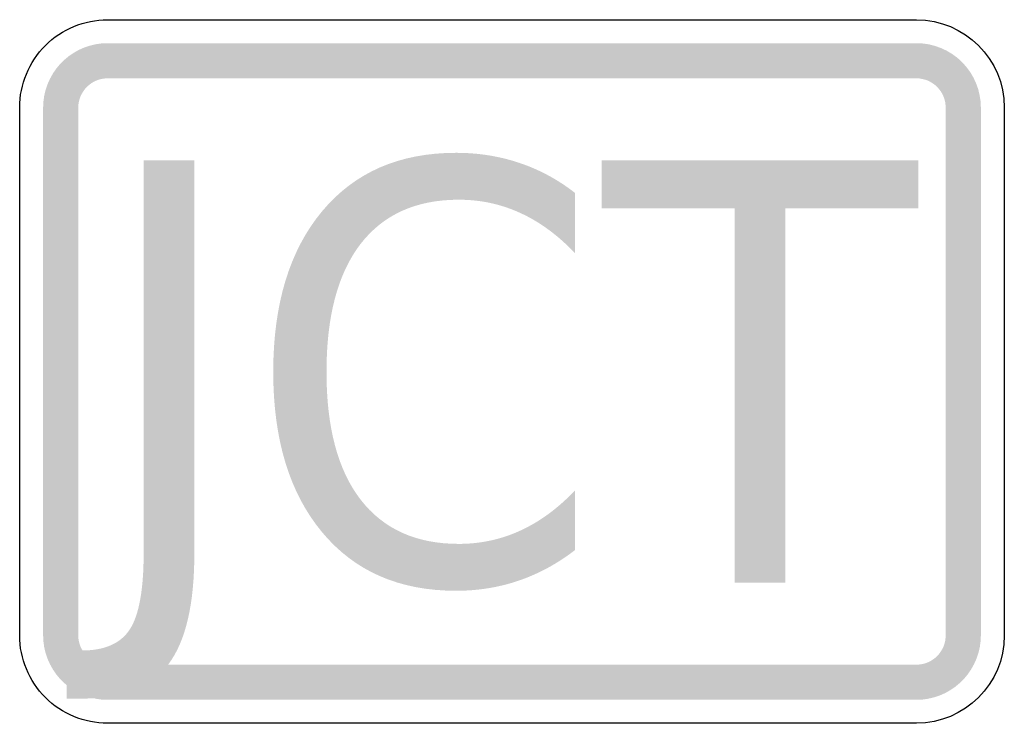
# Model space of a CAD drawing. Header units: inches. Extents: x -0.5 to 0.5, y -0.36 to 0.36.
import ezdxf

# ---------------------------------------------------------------- set-up
doc = ezdxf.new("R2010")
doc.units = ezdxf.units.IN
doc.header["$MEASUREMENT"] = 0

msp = doc.modelspace()

# ---------------------------------------------------------------- hatches: boundary and pattern name
for points in [[(-0.4107, 0.3333), (-0.4168, 0.3331), (-0.4227, 0.3322), (-0.4286, 0.3308), (-0.4344, 0.3289), (-0.4399, 0.3265), (-0.4452, 0.3235), (-0.4502, 0.3201), (-0.4548, 0.3162), (-0.4591, 0.312), (-0.463, 0.3073), (-0.4664, 0.3023), (-0.4693, 0.297), (-0.4718, 0.2915), (-0.4737, 0.2858), (-0.4751, 0.2799), (-0.4759, 0.2739), (-0.4762, 0.2679), (-0.4405, 0.2679), (-0.4404, 0.2706), (-0.44, 0.2733), (-0.4393, 0.276), (-0.4385, 0.2786), (-0.4374, 0.2811), (-0.436, 0.2835), (-0.4345, 0.2858), (-0.4327, 0.2879), (-0.4308, 0.2898), (-0.4287, 0.2916), (-0.4264, 0.2932), (-0.424, 0.2945), (-0.4215, 0.2956), (-0.4189, 0.2965), (-0.4162, 0.2971), (-0.4135, 0.2975), (-0.4107, 0.2976), (-0.4107, 0.3333)], [(-0.4107, 0.2976), (0.4107, 0.2976), (0.4107, 0.3333), (-0.4107, 0.3333), (-0.4107, 0.2976)], [(0.4762, 0.2679), (0.4759, 0.2743), (0.4749, 0.2806), (0.4734, 0.2869), (0.4712, 0.2929), (0.4685, 0.2987), (0.4652, 0.3042), (0.4613, 0.3094), (0.457, 0.3142), (0.4523, 0.3185), (0.4471, 0.3223), (0.4416, 0.3256), (0.4358, 0.3283), (0.4297, 0.3305), (0.4235, 0.3321), (0.4171, 0.333), (0.4107, 0.3333), (0.4107, 0.2976), (0.4136, 0.2975), (0.4165, 0.297), (0.4194, 0.2963), (0.4221, 0.2954), (0.4247, 0.2941), (0.4272, 0.2926), (0.4296, 0.2909), (0.4318, 0.2889), (0.4337, 0.2867), (0.4355, 0.2844), (0.437, 0.2819), (0.4382, 0.2792), (0.4392, 0.2765), (0.4399, 0.2737), (0.4403, 0.2708), (0.4405, 0.2679), (0.4762, 0.2679)], [(-0.4405, -0.2679), (-0.4405, 0.2679), (-0.4762, 0.2679), (-0.4762, -0.2679), (-0.4405, -0.2679)], [(0.4405, 0.2679), (0.4405, -0.2679), (0.4762, -0.2679), (0.4762, 0.2679), (0.4405, 0.2679)], [(0.0912, 0.2143), (0.4127, 0.2143), (0.4127, 0.1655), (0.2777, 0.1655), (0.2777, -0.2143), (0.2262, -0.2143), (0.2262, 0.1655), (0.0912, 0.1655), (0.0912, 0.2143)], [(-0.4762, -0.2679), (-0.4759, -0.2739), (-0.4751, -0.2799), (-0.4737, -0.2858), (-0.4718, -0.2915), (-0.4693, -0.297), (-0.4664, -0.3023), (-0.463, -0.3073), (-0.4591, -0.312), (-0.4548, -0.3162), (-0.4502, -0.3201), (-0.4452, -0.3235), (-0.4399, -0.3265), (-0.4344, -0.3289), (-0.4286, -0.3308), (-0.4227, -0.3322), (-0.4168, -0.3331), (-0.4107, -0.3333), (-0.4107, -0.2976), (-0.4135, -0.2975), (-0.4162, -0.2971), (-0.4189, -0.2965), (-0.4215, -0.2956), (-0.424, -0.2945), (-0.4264, -0.2932), (-0.4287, -0.2916), (-0.4308, -0.2899), (-0.4327, -0.2879), (-0.4345, -0.2858), (-0.436, -0.2835), (-0.4374, -0.2811), (-0.4385, -0.2786), (-0.4393, -0.276), (-0.44, -0.2733), (-0.4404, -0.2706), (-0.4405, -0.2679), (-0.4762, -0.2679)], [(0.4107, -0.3333), (0.4168, -0.3331), (0.4227, -0.3322), (0.4286, -0.3308), (0.4344, -0.3289), (0.4399, -0.3265), (0.4452, -0.3235), (0.4502, -0.3201), (0.4548, -0.3162), (0.4591, -0.312), (0.463, -0.3073), (0.4664, -0.3023), (0.4693, -0.297), (0.4718, -0.2915), (0.4737, -0.2858), (0.4751, -0.2799), (0.4759, -0.2739), (0.4762, -0.2679), (0.4405, -0.2679), (0.4403, -0.2706), (0.44, -0.2733), (0.4393, -0.276), (0.4385, -0.2786), (0.4374, -0.2811), (0.436, -0.2835), (0.4345, -0.2858), (0.4327, -0.2879), (0.4308, -0.2899), (0.4286, -0.2916), (0.4264, -0.2932), (0.424, -0.2945), (0.4215, -0.2956), (0.4189, -0.2965), (0.4162, -0.2971), (0.4135, -0.2975), (0.4107, -0.2976), (0.4107, -0.3333)], [(0.4107, -0.2976), (-0.4107, -0.2976), (-0.4107, -0.3333), (0.4107, -0.3333), (0.4107, -0.2976)]]:
    msp.add_hatch(color=7).paths.add_polyline_path(points)
h = msp.add_hatch(color=7)
edge = h.paths.add_edge_path()
edge.add_line((0.064, 0.1813), (0.064, 0.1201))
edge.add_spline(control_points=[(0.064, 0.1201), (0.0467, 0.1383), (0.0282, 0.1519), (0.0085, 0.1609), (-0.0111, 0.1699), (-0.0319, 0.1744), (-0.054, 0.1744), (-0.0974, 0.1744), (-0.1306, 0.1594), (-0.1538, 0.1295), (-0.1769, 0.0995), (-0.1884, 0.0562), (-0.1884, -0.0004), (-0.1884, -0.0569), (-0.1769, -0.1001), (-0.1538, -0.13), (-0.1306, -0.16), (-0.0974, -0.175), (-0.054, -0.175), (-0.0319, -0.175), (-0.0111, -0.1705), (0.0085, -0.1615), (0.0282, -0.1525), (0.0467, -0.1389), (0.064, -0.1207)], knot_values=[0, 0, 0, 0, 1, 1, 1, 2, 2, 2, 3, 3, 3, 4, 4, 4, 5, 5, 5, 6, 6, 6, 7, 7, 7, 8, 8, 8, 8], degree=3, periodic=0)
edge.add_line((0.064, -0.1207), (0.064, -0.1813))
edge.add_spline(control_points=[(0.064, -0.1813), (0.0461, -0.1951), (0.027, -0.2054), (0.0069, -0.2123), (-0.0133, -0.2192), (-0.0346, -0.2226), (-0.0568, -0.2226), (-0.1146, -0.2226), (-0.1599, -0.2028), (-0.193, -0.163), (-0.226, -0.1233), (-0.2425, -0.0691), (-0.2425, -0.0004), (-0.2425, 0.0685), (-0.226, 0.1228), (-0.193, 0.1625), (-0.1599, 0.2022), (-0.1146, 0.222), (-0.0568, 0.222), (-0.0342, 0.222), (-0.0128, 0.2186), (0.0074, 0.2118), (0.0276, 0.2051), (0.0465, 0.1949), (0.064, 0.1813)], knot_values=[0, 0, 0, 0, 1, 1, 1, 2, 2, 2, 3, 3, 3, 4, 4, 4, 5, 5, 5, 6, 6, 6, 7, 7, 7, 8, 8, 8, 8], degree=3, periodic=0)
h = msp.add_hatch(color=7)
edge = h.paths.add_edge_path()
edge.add_line((-0.3741, 0.2143), (-0.3226, 0.2143))
edge.add_line((-0.3226, 0.2143), (-0.3226, -0.1844))
edge.add_spline(control_points=[(-0.3226, -0.1844), (-0.3226, -0.2361), (-0.3313, -0.2736), (-0.3488, -0.297), (-0.3662, -0.3203), (-0.3942, -0.332), (-0.4327, -0.332)], knot_values=[0, 0, 0, 0, 1, 1, 1, 2, 2, 2, 2], degree=3, periodic=0)
edge.add_line((-0.4327, -0.332), (-0.4522, -0.332))
edge.add_line((-0.4522, -0.332), (-0.4522, -0.2832))
edge.add_line((-0.4522, -0.2832), (-0.4364, -0.2832))
edge.add_spline(control_points=[(-0.4364, -0.2832), (-0.4135, -0.2832), (-0.3974, -0.276), (-0.3881, -0.2617), (-0.3788, -0.2473), (-0.3741, -0.2216), (-0.3741, -0.1844)], knot_values=[0, 0, 0, 0, 1, 1, 1, 2, 2, 2, 2], degree=3, periodic=0)
edge.add_line((-0.3741, -0.1844), (-0.3741, 0.2143))

# ---------------------------------------------------------------- linework, layer by layer
at = {"color": 7}
for points in [[(-0.4107, 0.3571), (0.4107, 0.3571)], [(-0.5, -0.2679), (-0.5, 0.2679)], [(0.5, 0.2679), (0.5, -0.2679)], [(0.4107, -0.3571), (-0.4107, -0.3571)]]:
    msp.add_lwpolyline(points, dxfattribs=at)
for points in [[(-0.5, 0.2679), (-0.5, 0.2915), (-0.4906, 0.3142), (-0.4738, 0.331), (-0.4571, 0.3477), (-0.4344, 0.3571), (-0.4107, 0.3571)], [(-0.4107, -0.3571), (-0.4344, -0.3571), (-0.4571, -0.3477), (-0.4738, -0.331), (-0.4906, -0.3142), (-0.5, -0.2915), (-0.5, -0.2679)]]:
    msp.add_open_spline(points, degree=3, knots=[0, 0, 0, 0, 1, 1, 1, 2, 2, 2, 2], dxfattribs=at)
for points in [[(0.4107, 0.3571), (0.46, 0.3571), (0.5, 0.3172), (0.5, 0.2679)], [(0.5, -0.2679), (0.5, -0.3172), (0.46, -0.3571), (0.4107, -0.3571)]]:
    msp.add_open_spline(points, degree=3, dxfattribs=at)

doc.saveas('drawing.dxf')
